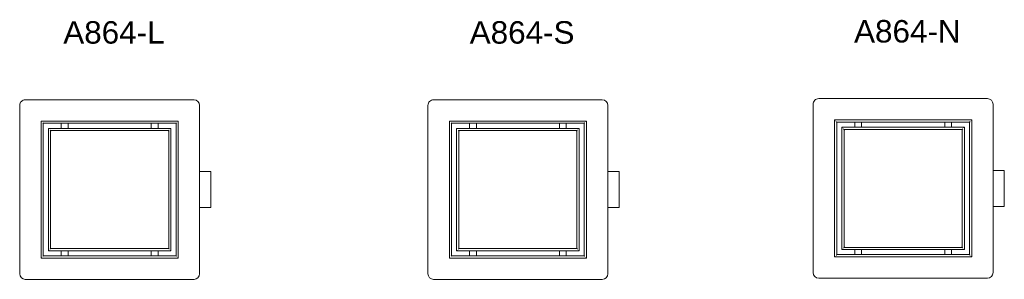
# Model space of a CAD drawing. Header units: millimetres. Extents: x 1958 to 2833, y 150 to 381.
import ezdxf

# ---------------------------------------------------------------- set-up
doc = ezdxf.new("R2010")
doc.units = ezdxf.units.MM
doc.layers.add('P-SANR-FIXT', color=6, linetype='Continuous', lineweight=18)
doc.layers.add('P-SANR-FIXT-IDEN', color=2, linetype='Continuous', lineweight=9)
doc.styles.add('Arial', font='arial.ttf', dxfattribs={"height": 20})

# ---------------------------------------------------------------- blocks, each defined once
blk = doc.blocks.new('DBLTD_Duten_ShowerTrayWastes_A864 - Reversible Center Waste Brushed Brass-439887-Level 0')
at = {"layer": 'P-SANR-FIXT'}
for p, q in [((75, 80), (-75, 80)), ((-80, 75), (-80, -75)), ((80, -75), (80, 75)), ((-61, 61), (-61, -61)), ((61, 61), (-61, 61)), ((-59, -59), (-59, 59)), ((-59, 59), (59, 59)), ((-54.5, 54.5), (-54.5, -54.5)), ((54.5, 54.5), (-54.5, 54.5)), ((54.5, -54.5), (54.5, 54.5)), ((59, 59), (59, -59)), ((61, -61), (61, 61)), ((-52.5, -52.5), (-52.5, 52.5)), ((-52.5, 52.5), (52.5, 52.5)), ((-52.49, 51.49), (-52.49, -51.54)), ((51.5, 52.49), (-51.49, 52.49)), ((52.5, 52.5), (52.5, -52.5)), ((52.5, -51.5), (52.5, 51.49)), ((-54.48, 43), (-59, 43)), ((-59, 37), (-54.48, 37)), ((54.47, 37), (59, 37)), ((59, 43), (54.48, 43)), ((-54.47, -37), (-59, -37)), ((-59, -43), (-54.48, -43)), ((59, -37), (54.48, -37)), ((54.48, -43), (59, -43)), ((52.5, -52.5), (-52.5, -52.5)), ((-51.54, -52.5), (51.5, -52.5)), ((-61, -61), (61, -61)), ((59, -59), (-59, -59)), ((-54.5, -54.5), (54.5, -54.5)), ((-75, -80), (75, -80)), ((-16.01, -80), (-16.01, -90)), ((16.01, -90), (16.01, -80)), ((16.01, -90), (-16.01, -90))]:
    blk.add_line(p, q, dxfattribs=at)
for centre, radius, start, end in [((-75, 75), 5, 90, 180), ((75, 75), 5, 360, 90), ((-51.49, 51.49), 1, 90, 180), ((51.5, 51.49), 1, 360, 90), ((-51.54, -51.54), 0.958, 180, 270), ((51.5, -51.5), 1, 270, 360), ((-75, -75), 5, 180, 270), ((75, -75), 5, 270, 360)]:
    blk.add_arc(centre, radius, start, end, dxfattribs=at)
for points, knots in [([(-60.5, 60.5), (-60.54, 60.54), (-60.63, 60.63), (-60.75, 60.75), (-60.88, 60.88), (-60.97, 60.97), (-61, 61), (-61, 61)], [0, 0, 0, 0, 0.166667, 0.333333, 0.5, 0.75, 1, 1, 1, 1]), ([(-59, 59), (-59, 59), (-59.02, 59.02), (-59.12, 59.12), (-59.24, 59.24), (-59.37, 59.37), (-59.46, 59.46), (-59.5, 59.5)], [0, 0, 0, 0, 0.25, 0.458333, 0.666667, 0.833333, 1, 1, 1, 1]), ([(-54, 54), (-54.04, 54.04), (-54.13, 54.13), (-54.25, 54.25), (-54.38, 54.38), (-54.47, 54.47), (-54.5, 54.5), (-54.5, 54.5)], [0, 0, 0, 0, 0.166667, 0.333333, 0.5, 0.75, 1, 1, 1, 1]), ([(-52.5, 52.5), (-52.5, 52.5), (-52.52, 52.52), (-52.62, 52.62), (-52.74, 52.74), (-52.87, 52.87), (-52.96, 52.96), (-53, 53)], [0, 0, 0, 0, 0.25, 0.458333, 0.666667, 0.833333, 1, 1, 1, 1]), ([(53, 53), (52.96, 52.96), (52.86, 52.86), (52.73, 52.73), (52.61, 52.61), (52.52, 52.52), (52.5, 52.5), (52.5, 52.5)], [-1, -1, -1, -1, -0.833333, -0.625, -0.458333, -0.25, 0, 0, 0, 0]), ([(54.5, 54.5), (54.5, 54.5), (54.47, 54.47), (54.38, 54.38), (54.25, 54.25), (54.13, 54.13), (54.04, 54.04), (54, 54)], [-1, -1, -1, -1, -0.75, -0.5, -0.333333, -0.166667, 0, 0, 0, 0]), ([(59.5, 59.5), (59.46, 59.46), (59.36, 59.36), (59.23, 59.23), (59.11, 59.11), (59.02, 59.02), (59, 59), (59, 59)], [-1, -1, -1, -1, -0.833333, -0.625, -0.458333, -0.25, 0, 0, 0, 0]), ([(61, 61), (61, 61), (60.97, 60.97), (60.88, 60.88), (60.75, 60.75), (60.63, 60.63), (60.54, 60.54), (60.5, 60.5)], [-1, -1, -1, -1, -0.75, -0.5, -0.333333, -0.166667, 0, 0, 0, 0]), ([(-52.5, -52.5), (-52.5, -52.5), (-52.52, -52.52), (-52.62, -52.62), (-52.74, -52.74), (-52.87, -52.87), (-52.96, -52.96), (-53, -53)], [0, 0, 0, 0, 0.25, 0.458333, 0.666667, 0.833333, 1, 1, 1, 1]), ([(52.5, -52.5), (52.5, -52.5), (52.52, -52.52), (52.62, -52.62), (52.74, -52.74), (52.87, -52.87), (52.96, -52.96), (53, -53)], [0, 0, 0, 0, 0.25, 0.458333, 0.666667, 0.833333, 1, 1, 1, 1]), ([(-60.5, -60.5), (-60.54, -60.54), (-60.63, -60.63), (-60.75, -60.75), (-60.88, -60.88), (-60.97, -60.97), (-61, -61), (-61, -61)], [0, 0, 0, 0, 0.166667, 0.333333, 0.5, 0.75, 1, 1, 1, 1]), ([(-59, -59), (-59, -59), (-59.02, -59.02), (-59.12, -59.12), (-59.24, -59.24), (-59.37, -59.37), (-59.46, -59.46), (-59.5, -59.5)], [0, 0, 0, 0, 0.25, 0.458333, 0.666667, 0.833333, 1, 1, 1, 1]), ([(-54, -54), (-54.04, -54.04), (-54.13, -54.13), (-54.25, -54.25), (-54.38, -54.38), (-54.47, -54.47), (-54.5, -54.5), (-54.5, -54.5)], [0, 0, 0, 0, 0.166667, 0.333333, 0.5, 0.75, 1, 1, 1, 1]), ([(54, -54), (54.04, -54.04), (54.13, -54.13), (54.25, -54.25), (54.38, -54.38), (54.47, -54.47), (54.5, -54.5), (54.5, -54.5)], [0, 0, 0, 0, 0.166667, 0.333333, 0.5, 0.75, 1, 1, 1, 1]), ([(59, -59), (59, -59), (59.02, -59.02), (59.12, -59.12), (59.24, -59.24), (59.37, -59.37), (59.46, -59.46), (59.5, -59.5)], [0, 0, 0, 0, 0.25, 0.458333, 0.666667, 0.833333, 1, 1, 1, 1]), ([(60.5, -60.5), (60.54, -60.54), (60.63, -60.63), (60.75, -60.75), (60.88, -60.88), (60.97, -60.97), (61, -61), (61, -61)], [0, 0, 0, 0, 0.166667, 0.333333, 0.5, 0.75, 1, 1, 1, 1])]:
    blk.add_open_spline(points, degree=3, knots=knots, dxfattribs=at)
blk = doc.blocks.new('DBLTD_Duten_ShowerTrayWastes_A864 - Reversible Center Waste Brushed Stainless Steel-439889-Level 0')
at = {"layer": 'P-SANR-FIXT'}
for p, q in [((75, 80), (-75, 80)), ((-80, 75), (-80, -75)), ((80, -75), (80, 75)), ((-61, 61), (-61, -61)), ((61, 61), (-61, 61)), ((-59, -59), (-59, 59)), ((-59, 59), (59, 59)), ((-54.5, 54.5), (-54.5, -54.5)), ((54.5, 54.5), (-54.5, 54.5)), ((54.5, -54.5), (54.5, 54.5)), ((59, 59), (59, -59)), ((61, -61), (61, 61)), ((-52.5, -52.5), (-52.5, 52.5)), ((-52.5, 52.5), (52.5, 52.5)), ((-52.49, 51.49), (-52.49, -51.54)), ((51.5, 52.49), (-51.49, 52.49)), ((52.5, 52.5), (52.5, -52.5)), ((52.5, -51.5), (52.5, 51.49)), ((-54.48, 43), (-59, 43)), ((-59, 37), (-54.48, 37)), ((54.47, 37), (59, 37)), ((59, 43), (54.48, 43)), ((-54.47, -37), (-59, -37)), ((-59, -43), (-54.48, -43)), ((59, -37), (54.48, -37)), ((54.48, -43), (59, -43)), ((52.5, -52.5), (-52.5, -52.5)), ((-51.54, -52.5), (51.5, -52.5)), ((-61, -61), (61, -61)), ((59, -59), (-59, -59)), ((-54.5, -54.5), (54.5, -54.5)), ((-75, -80), (75, -80)), ((-16.01, -80), (-16.01, -90)), ((16.01, -90), (16.01, -80)), ((16.01, -90), (-16.01, -90))]:
    blk.add_line(p, q, dxfattribs=at)
for centre, radius, start, end in [((-75, 75), 5, 90, 180), ((75, 75), 5, 360, 90), ((-51.49, 51.49), 1, 90, 180), ((51.5, 51.49), 1, 360, 90), ((-51.54, -51.54), 0.958, 180, 270), ((51.5, -51.5), 1, 270, 360), ((-75, -75), 5, 180, 270), ((75, -75), 5, 270, 360)]:
    blk.add_arc(centre, radius, start, end, dxfattribs=at)
for points, knots in [([(-60.5, 60.5), (-60.54, 60.54), (-60.63, 60.63), (-60.75, 60.75), (-60.88, 60.88), (-60.97, 60.97), (-61, 61), (-61, 61)], [0, 0, 0, 0, 0.166667, 0.333333, 0.5, 0.75, 1, 1, 1, 1]), ([(-59, 59), (-59, 59), (-59.02, 59.02), (-59.12, 59.12), (-59.24, 59.24), (-59.37, 59.37), (-59.46, 59.46), (-59.5, 59.5)], [0, 0, 0, 0, 0.25, 0.458333, 0.666667, 0.833333, 1, 1, 1, 1]), ([(-54, 54), (-54.04, 54.04), (-54.13, 54.13), (-54.25, 54.25), (-54.38, 54.38), (-54.47, 54.47), (-54.5, 54.5), (-54.5, 54.5)], [0, 0, 0, 0, 0.166667, 0.333333, 0.5, 0.75, 1, 1, 1, 1]), ([(-52.5, 52.5), (-52.5, 52.5), (-52.52, 52.52), (-52.62, 52.62), (-52.74, 52.74), (-52.87, 52.87), (-52.96, 52.96), (-53, 53)], [0, 0, 0, 0, 0.25, 0.458333, 0.666667, 0.833333, 1, 1, 1, 1]), ([(53, 53), (52.96, 52.96), (52.86, 52.86), (52.73, 52.73), (52.61, 52.61), (52.52, 52.52), (52.5, 52.5), (52.5, 52.5)], [-1, -1, -1, -1, -0.833333, -0.625, -0.458333, -0.25, 0, 0, 0, 0]), ([(54.5, 54.5), (54.5, 54.5), (54.47, 54.47), (54.38, 54.38), (54.25, 54.25), (54.13, 54.13), (54.04, 54.04), (54, 54)], [-1, -1, -1, -1, -0.75, -0.5, -0.333333, -0.166667, 0, 0, 0, 0]), ([(59.5, 59.5), (59.46, 59.46), (59.36, 59.36), (59.23, 59.23), (59.11, 59.11), (59.02, 59.02), (59, 59), (59, 59)], [-1, -1, -1, -1, -0.833333, -0.625, -0.458333, -0.25, 0, 0, 0, 0]), ([(61, 61), (61, 61), (60.97, 60.97), (60.88, 60.88), (60.75, 60.75), (60.63, 60.63), (60.54, 60.54), (60.5, 60.5)], [-1, -1, -1, -1, -0.75, -0.5, -0.333333, -0.166667, 0, 0, 0, 0]), ([(-52.5, -52.5), (-52.5, -52.5), (-52.52, -52.52), (-52.62, -52.62), (-52.74, -52.74), (-52.87, -52.87), (-52.96, -52.96), (-53, -53)], [0, 0, 0, 0, 0.25, 0.458333, 0.666667, 0.833333, 1, 1, 1, 1]), ([(52.5, -52.5), (52.5, -52.5), (52.52, -52.52), (52.62, -52.62), (52.74, -52.74), (52.87, -52.87), (52.96, -52.96), (53, -53)], [0, 0, 0, 0, 0.25, 0.458333, 0.666667, 0.833333, 1, 1, 1, 1]), ([(-60.5, -60.5), (-60.54, -60.54), (-60.63, -60.63), (-60.75, -60.75), (-60.88, -60.88), (-60.97, -60.97), (-61, -61), (-61, -61)], [0, 0, 0, 0, 0.166667, 0.333333, 0.5, 0.75, 1, 1, 1, 1]), ([(-59, -59), (-59, -59), (-59.02, -59.02), (-59.12, -59.12), (-59.24, -59.24), (-59.37, -59.37), (-59.46, -59.46), (-59.5, -59.5)], [0, 0, 0, 0, 0.25, 0.458333, 0.666667, 0.833333, 1, 1, 1, 1]), ([(-54, -54), (-54.04, -54.04), (-54.13, -54.13), (-54.25, -54.25), (-54.38, -54.38), (-54.47, -54.47), (-54.5, -54.5), (-54.5, -54.5)], [0, 0, 0, 0, 0.166667, 0.333333, 0.5, 0.75, 1, 1, 1, 1]), ([(54, -54), (54.04, -54.04), (54.13, -54.13), (54.25, -54.25), (54.38, -54.38), (54.47, -54.47), (54.5, -54.5), (54.5, -54.5)], [0, 0, 0, 0, 0.166667, 0.333333, 0.5, 0.75, 1, 1, 1, 1]), ([(59, -59), (59, -59), (59.02, -59.02), (59.12, -59.12), (59.24, -59.24), (59.37, -59.37), (59.46, -59.46), (59.5, -59.5)], [0, 0, 0, 0, 0.25, 0.458333, 0.666667, 0.833333, 1, 1, 1, 1]), ([(60.5, -60.5), (60.54, -60.54), (60.63, -60.63), (60.75, -60.75), (60.88, -60.88), (60.97, -60.97), (61, -61), (61, -61)], [0, 0, 0, 0, 0.166667, 0.333333, 0.5, 0.75, 1, 1, 1, 1])]:
    blk.add_open_spline(points, degree=3, knots=knots, dxfattribs=at)
blk = doc.blocks.new('DBLTD_Duten_ShowerTrayWastes_A864 - Reversible Center Waste Matte Black-439891-Level 0')
at = {"layer": 'P-SANR-FIXT'}
for p, q in [((75, 80), (-75, 80)), ((-80, 75), (-80, -75)), ((80, -75), (80, 75)), ((-61, 61), (-61, -61)), ((61, 61), (-61, 61)), ((-59, -59), (-59, 59)), ((-59, 59), (59, 59)), ((-54.5, 54.5), (-54.5, -54.5)), ((54.5, 54.5), (-54.5, 54.5)), ((54.5, -54.5), (54.5, 54.5)), ((59, 59), (59, -59)), ((61, -61), (61, 61)), ((-52.5, -52.5), (-52.5, 52.5)), ((-52.5, 52.5), (52.5, 52.5)), ((-52.49, 51.49), (-52.49, -51.54)), ((51.5, 52.49), (-51.49, 52.49)), ((52.5, 52.5), (52.5, -52.5)), ((52.5, -51.5), (52.5, 51.49)), ((-54.48, 43), (-59, 43)), ((-59, 37), (-54.48, 37)), ((54.47, 37), (59, 37)), ((59, 43), (54.48, 43)), ((-54.47, -37), (-59, -37)), ((-59, -43), (-54.48, -43)), ((59, -37), (54.48, -37)), ((54.48, -43), (59, -43)), ((52.5, -52.5), (-52.5, -52.5)), ((-51.54, -52.5), (51.5, -52.5)), ((-61, -61), (61, -61)), ((59, -59), (-59, -59)), ((-54.5, -54.5), (54.5, -54.5)), ((-75, -80), (75, -80)), ((-16.01, -80), (-16.01, -90)), ((16.01, -90), (16.01, -80)), ((16.01, -90), (-16.01, -90))]:
    blk.add_line(p, q, dxfattribs=at)
for centre, radius, start, end in [((-75, 75), 5, 90, 180), ((75, 75), 5, 360, 90), ((-51.49, 51.49), 1, 90, 180), ((51.5, 51.49), 1, 360, 90), ((-51.54, -51.54), 0.958, 180, 270), ((51.5, -51.5), 1, 270, 360), ((-75, -75), 5, 180, 270), ((75, -75), 5, 270, 360)]:
    blk.add_arc(centre, radius, start, end, dxfattribs=at)
for points, knots in [([(-60.5, 60.5), (-60.54, 60.54), (-60.63, 60.63), (-60.75, 60.75), (-60.88, 60.88), (-60.97, 60.97), (-61, 61), (-61, 61)], [0, 0, 0, 0, 0.166667, 0.333333, 0.5, 0.75, 1, 1, 1, 1]), ([(-59, 59), (-59, 59), (-59.02, 59.02), (-59.12, 59.12), (-59.24, 59.24), (-59.37, 59.37), (-59.46, 59.46), (-59.5, 59.5)], [0, 0, 0, 0, 0.25, 0.458333, 0.666667, 0.833333, 1, 1, 1, 1]), ([(-54, 54), (-54.04, 54.04), (-54.13, 54.13), (-54.25, 54.25), (-54.38, 54.38), (-54.47, 54.47), (-54.5, 54.5), (-54.5, 54.5)], [0, 0, 0, 0, 0.166667, 0.333333, 0.5, 0.75, 1, 1, 1, 1]), ([(-52.5, 52.5), (-52.5, 52.5), (-52.52, 52.52), (-52.62, 52.62), (-52.74, 52.74), (-52.87, 52.87), (-52.96, 52.96), (-53, 53)], [0, 0, 0, 0, 0.25, 0.458333, 0.666667, 0.833333, 1, 1, 1, 1]), ([(53, 53), (52.96, 52.96), (52.86, 52.86), (52.73, 52.73), (52.61, 52.61), (52.52, 52.52), (52.5, 52.5), (52.5, 52.5)], [-1, -1, -1, -1, -0.833333, -0.625, -0.458333, -0.25, 0, 0, 0, 0]), ([(54.5, 54.5), (54.5, 54.5), (54.47, 54.47), (54.38, 54.38), (54.25, 54.25), (54.13, 54.13), (54.04, 54.04), (54, 54)], [-1, -1, -1, -1, -0.75, -0.5, -0.333333, -0.166667, 0, 0, 0, 0]), ([(59.5, 59.5), (59.46, 59.46), (59.36, 59.36), (59.23, 59.23), (59.11, 59.11), (59.02, 59.02), (59, 59), (59, 59)], [-1, -1, -1, -1, -0.833333, -0.625, -0.458333, -0.25, 0, 0, 0, 0]), ([(61, 61), (61, 61), (60.97, 60.97), (60.88, 60.88), (60.75, 60.75), (60.63, 60.63), (60.54, 60.54), (60.5, 60.5)], [-1, -1, -1, -1, -0.75, -0.5, -0.333333, -0.166667, 0, 0, 0, 0]), ([(-52.5, -52.5), (-52.5, -52.5), (-52.52, -52.52), (-52.62, -52.62), (-52.74, -52.74), (-52.87, -52.87), (-52.96, -52.96), (-53, -53)], [0, 0, 0, 0, 0.25, 0.458333, 0.666667, 0.833333, 1, 1, 1, 1]), ([(52.5, -52.5), (52.5, -52.5), (52.52, -52.52), (52.62, -52.62), (52.74, -52.74), (52.87, -52.87), (52.96, -52.96), (53, -53)], [0, 0, 0, 0, 0.25, 0.458333, 0.666667, 0.833333, 1, 1, 1, 1]), ([(-60.5, -60.5), (-60.54, -60.54), (-60.63, -60.63), (-60.75, -60.75), (-60.88, -60.88), (-60.97, -60.97), (-61, -61), (-61, -61)], [0, 0, 0, 0, 0.166667, 0.333333, 0.5, 0.75, 1, 1, 1, 1]), ([(-59, -59), (-59, -59), (-59.02, -59.02), (-59.12, -59.12), (-59.24, -59.24), (-59.37, -59.37), (-59.46, -59.46), (-59.5, -59.5)], [0, 0, 0, 0, 0.25, 0.458333, 0.666667, 0.833333, 1, 1, 1, 1]), ([(-54, -54), (-54.04, -54.04), (-54.13, -54.13), (-54.25, -54.25), (-54.38, -54.38), (-54.47, -54.47), (-54.5, -54.5), (-54.5, -54.5)], [0, 0, 0, 0, 0.166667, 0.333333, 0.5, 0.75, 1, 1, 1, 1]), ([(54, -54), (54.04, -54.04), (54.13, -54.13), (54.25, -54.25), (54.38, -54.38), (54.47, -54.47), (54.5, -54.5), (54.5, -54.5)], [0, 0, 0, 0, 0.166667, 0.333333, 0.5, 0.75, 1, 1, 1, 1]), ([(59, -59), (59, -59), (59.02, -59.02), (59.12, -59.12), (59.24, -59.24), (59.37, -59.37), (59.46, -59.46), (59.5, -59.5)], [0, 0, 0, 0, 0.25, 0.458333, 0.666667, 0.833333, 1, 1, 1, 1]), ([(60.5, -60.5), (60.54, -60.54), (60.63, -60.63), (60.75, -60.75), (60.88, -60.88), (60.97, -60.97), (61, -61), (61, -61)], [0, 0, 0, 0, 0.166667, 0.333333, 0.5, 0.75, 1, 1, 1, 1])]:
    blk.add_open_spline(points, degree=3, knots=knots, dxfattribs=at)

msp = doc.modelspace()

# ---------------------------------------------------------------- block references
at = {"layer": 'P-SANR-FIXT', "rotation": 90}
for name, p in [('DBLTD_Duten_ShowerTrayWastes_A864 - Reversible Center Waste Brushed Brass-439887-Level 0', (2037.57, 229.57)), ('DBLTD_Duten_ShowerTrayWastes_A864 - Reversible Center Waste Brushed Stainless Steel-439889-Level 0', (2400.63, 229.57)), ('DBLTD_Duten_ShowerTrayWastes_A864 - Reversible Center Waste Matte Black-439891-Level 0', (2743.12, 230.57))]:
    msp.add_blockref(name, p, dxfattribs=at)

# ---------------------------------------------------------------- texts
at = {"layer": 'P-SANR-FIXT-IDEN', "char_height": 20, "attachment_point": 1, "style": 'Arial'}
for s, insert, width in [('A864-L', (1996.32, 379.57), 111.4346), ('A864-S', (2357.74, 379.57), 115.443), ('A864-N', (2699.52, 380.57), 117.0464)]:
    msp.add_mtext(s, dxfattribs=dict(at, insert=insert, width=width))

doc.saveas('drawing.dxf')
